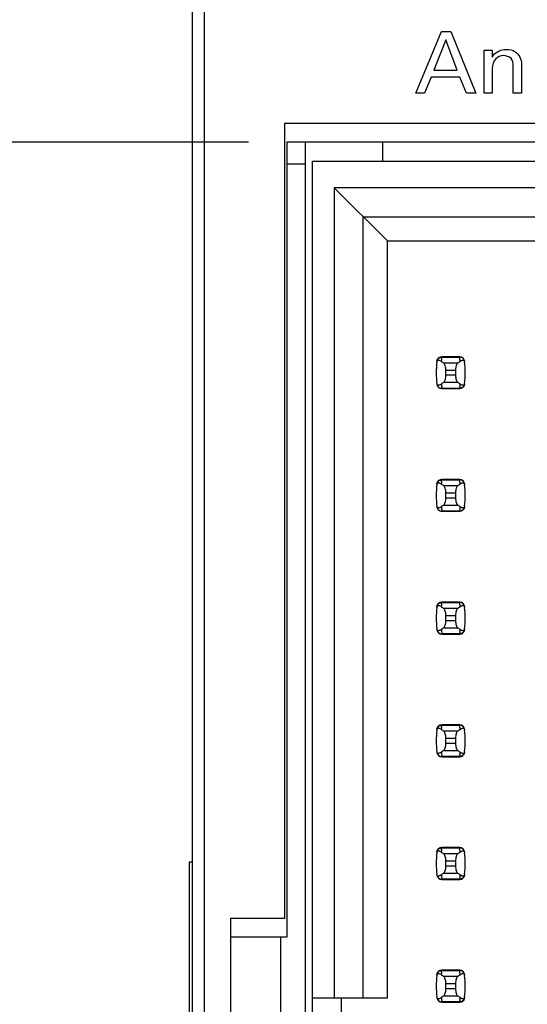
# Model space of a CAD drawing. Header units: inches. Extents: x 0 to 34, y 0 to 22.
# Tile 22 of 43: x 5.6 to 6.4, y 13.9 to 15.5. Entities that reach past the tile are written whole.
import ezdxf

# ---------------------------------------------------------------- set-up
doc = ezdxf.new("R2010")
doc.units = ezdxf.units.IN
doc.header["$LTSCALE"] = 1.87
doc.header["$MEASUREMENT"] = 0
doc.layers.get('0').update_dxf_attribs({"linetype": 'CONTINUOUS'})
doc.layers.add('DIMENSIONS', color=7, linetype='CONTINUOUS')
doc.styles.get("Standard").update_dxf_attribs({"font": 'txt', "width": 0.8})
doc.dimstyles.new('DIMSTYLE_1', dxfattribs={"dimtxt": 0.125, "dimasz": 0.18, "dimexe": 0.125, "dimexo": 0.0625, "dimgap": 0.09, "dimtad": 0, "dimtih": 1, "dimtoh": 1, "dimlfac": 0.5, "dimzin": 4, "dimdsep": 46, "dimtxsty": 'STANDARD', "dimblk": '_FILLED', "dimblk1": '_FILLED', "dimblk2": '_FILLED', "dimcen": 0.09, "dimadec": 0, "dimazin": 0, "dimtp": 0.001, "dimtm": 0.001, "dimtfac": 1, "dimtofl": 0, "dimtmove": 0, "dimatfit": 3, "dimldrblk": '_FILLED', "dimfxl": 1, "dimtolj": 1, "dimtzin": 4, "dimarcsym": 0})

# ---------------------------------------------------------------- blocks, each defined once
blk = doc.blocks.new('*D3')
at = {"layer": 'DIMENSIONS', "color": 2, "linetype": 'CONTINUOUS'}
blk.add_line((5.8116, 16.2838), (5.1576, 16.2838), dxfattribs=at)
at = {"layer": 'DIMENSIONS', "color": 2, "linetype": 'CONTINUOUS', "insert": (5.0951, 16.3463), "char_height": 0.125, "width": 1.225, "attachment_point": 3, "line_spacing_factor": 0.9}
blk.add_mtext('4.64{\\Ftxt.shx;\\W1.000000;\\H0.125000; }[117.9]', dxfattribs=at)
blk = doc.blocks.new('_FILLED')
at = {"color": 0, "linetype": 'BYBLOCK'}
blk.add_solid([(0, 0), (-1, 0.1736), (-1, -0.1736)], dxfattribs=at)
blk = doc.blocks.new('*D4')
at = {"layer": 'DIMENSIONS', "color": 2, "linetype": 'CONTINUOUS'}
blk.add_line((5.8096, 16.6278), (5.1576, 16.6278), dxfattribs=at)
at = {"layer": 'DIMENSIONS', "color": 2, "linetype": 'CONTINUOUS', "insert": (5.0951, 16.6903), "char_height": 0.125, "width": 1.225, "attachment_point": 3, "line_spacing_factor": 0.9}
blk.add_mtext('4.81{\\Ftxt.shx;\\W1.000000;\\H0.125000; }[122.3]', dxfattribs=at)
blk = doc.blocks.new('*D12')
at = {"layer": 'DIMENSIONS', "color": 2, "linetype": 'CONTINUOUS'}
blk.add_line((5.9366, 15.2958), (5.1576, 15.2958), dxfattribs=at)
at = {"layer": 'DIMENSIONS', "color": 2, "linetype": 'CONTINUOUS', "insert": (5.0951, 15.3583), "char_height": 0.125, "width": 1.225, "attachment_point": 3, "line_spacing_factor": 0.9}
blk.add_mtext('4.15{\\Ftxt.shx;\\W1.000000;\\H0.125000; }[105.4]', dxfattribs=at)

msp = doc.modelspace()

# ---------------------------------------------------------------- linework, layer by layer
at = {"color": 7, "linetype": 'CONTINUOUS'}
for p, q in [((5.8451, 6.7558), (5.8451, 16.8838)), ((5.8651, 6.8158), (5.8651, 16.8238)), ((5.9951, 15.3258), (5.9951, 14.0298)), ((6.9491, 15.3258), (5.9951, 15.3258)), ((5.9991, 15.2958), (5.9991, 13.9998)), ((6.9151, 15.2958), (5.9991, 15.2958)), ((6.0291, 15.2958), (6.0291, 8.3418)), ((6.1551, 15.2958), (6.1551, 15.2646)), ((6.0409, 8.3749), (6.0409, 15.2646)), ((6.0409, 15.2646), (6.8913, 15.2646)), ((6.0291, 15.2598), (5.9991, 15.2598)), ((6.0763, 15.2213), (6.0763, 13.9009)), ((6.1629, 15.1347), (6.0763, 15.2213)), ((6.659, 15.2213), (6.0763, 15.2213)), ((6.1236, 13.9009), (6.1236, 15.1741)), ((6.1236, 15.1741), (6.6118, 15.1741)), ((6.1629, 13.9009), (6.1629, 15.1347)), ((6.1629, 15.1347), (6.5724, 15.1347)), ((6.2511, 14.9422), (6.2512, 14.9438)), ((6.2512, 14.9438), (6.2513, 14.9446)), ((6.2513, 14.9446), (6.2514, 14.9453)), ((6.2807, 14.9457), (6.2514, 14.9457)), ((6.2514, 14.9457), (6.2514, 14.9453)), ((6.2514, 14.9453), (6.2807, 14.9453)), ((6.2807, 14.9453), (6.2807, 14.9457)), ((6.2774, 14.9354), (6.2547, 14.9354)), ((6.2883, 14.9389), (6.2886, 14.9379)), ((6.2886, 14.9379), (6.2887, 14.9372)), ((6.2582, 14.9155), (6.2582, 14.924)), ((6.2582, 14.924), (6.274, 14.924)), ((6.274, 14.9155), (6.2582, 14.9155)), ((6.274, 14.924), (6.274, 14.9155)), ((6.2435, 14.9016), (6.2434, 14.9023)), ((6.2439, 14.9006), (6.2435, 14.9016)), ((6.2547, 14.9041), (6.2774, 14.9041)), ((6.2809, 14.8957), (6.2808, 14.895)), ((6.2811, 14.8973), (6.2809, 14.8957)), ((6.2807, 14.8942), (6.2514, 14.8942)), ((6.2514, 14.8942), (6.2514, 14.8938)), ((6.2514, 14.8938), (6.2807, 14.8938)), ((6.2808, 14.895), (6.2807, 14.8942)), ((6.2807, 14.8938), (6.2807, 14.8942)), ((6.2511, 14.7422), (6.2512, 14.7438)), ((6.2512, 14.7438), (6.2513, 14.7446)), ((6.2513, 14.7446), (6.2514, 14.7453)), ((6.2807, 14.7457), (6.2514, 14.7457)), ((6.2514, 14.7457), (6.2514, 14.7453)), ((6.2514, 14.7453), (6.2807, 14.7453)), ((6.2774, 14.7354), (6.2547, 14.7354)), ((6.2807, 14.7453), (6.2807, 14.7457)), ((6.2883, 14.7389), (6.2886, 14.7379)), ((6.2886, 14.7379), (6.2887, 14.7372)), ((6.2582, 14.7155), (6.2582, 14.724)), ((6.2582, 14.724), (6.274, 14.724)), ((6.274, 14.724), (6.274, 14.7155)), ((6.2547, 14.7041), (6.2774, 14.7041)), ((6.274, 14.7155), (6.2582, 14.7155)), ((6.2435, 14.7016), (6.2434, 14.7023)), ((6.2439, 14.7006), (6.2435, 14.7016)), ((6.2807, 14.6942), (6.2514, 14.6942)), ((6.2514, 14.6942), (6.2514, 14.6938)), ((6.2514, 14.6938), (6.2807, 14.6938)), ((6.2808, 14.695), (6.2807, 14.6942)), ((6.2807, 14.6938), (6.2807, 14.6942)), ((6.2809, 14.6957), (6.2808, 14.695)), ((6.2811, 14.6973), (6.2809, 14.6957)), ((6.2511, 14.5422), (6.2512, 14.5438)), ((6.2512, 14.5438), (6.2513, 14.5446)), ((6.2513, 14.5446), (6.2514, 14.5453)), ((6.2807, 14.5457), (6.2514, 14.5457)), ((6.2514, 14.5457), (6.2514, 14.5453)), ((6.2514, 14.5453), (6.2807, 14.5453)), ((6.2807, 14.5453), (6.2807, 14.5457)), ((6.2774, 14.5354), (6.2547, 14.5354)), ((6.2883, 14.5389), (6.2886, 14.5379)), ((6.2886, 14.5379), (6.2887, 14.5372)), ((6.2582, 14.5155), (6.2582, 14.524)), ((6.2582, 14.524), (6.274, 14.524)), ((6.274, 14.5155), (6.2582, 14.5155)), ((6.274, 14.524), (6.274, 14.5155)), ((6.2435, 14.5016), (6.2434, 14.5023)), ((6.2439, 14.5006), (6.2435, 14.5016)), ((6.2807, 14.4942), (6.2514, 14.4942)), ((6.2514, 14.4942), (6.2514, 14.4938)), ((6.2514, 14.4938), (6.2807, 14.4938)), ((6.2547, 14.5041), (6.2774, 14.5041)), ((6.2808, 14.495), (6.2807, 14.4942)), ((6.2807, 14.4938), (6.2807, 14.4942)), ((6.2809, 14.4957), (6.2808, 14.495)), ((6.2811, 14.4973), (6.2809, 14.4957)), ((6.2511, 14.3422), (6.2512, 14.3438)), ((6.2512, 14.3438), (6.2513, 14.3446)), ((6.2513, 14.3446), (6.2514, 14.3453)), ((6.2807, 14.3457), (6.2514, 14.3457)), ((6.2514, 14.3457), (6.2514, 14.3453)), ((6.2514, 14.3453), (6.2807, 14.3453)), ((6.2774, 14.3354), (6.2547, 14.3354)), ((6.2807, 14.3453), (6.2807, 14.3457)), ((6.2883, 14.3389), (6.2886, 14.3379)), ((6.2886, 14.3379), (6.2887, 14.3372)), ((6.2582, 14.3155), (6.2582, 14.324)), ((6.2582, 14.324), (6.274, 14.324)), ((6.274, 14.324), (6.274, 14.3155)), ((6.2435, 14.3016), (6.2434, 14.3023)), ((6.2439, 14.3006), (6.2435, 14.3016)), ((6.2547, 14.3041), (6.2774, 14.3041)), ((6.274, 14.3155), (6.2582, 14.3155)), ((6.2807, 14.2942), (6.2514, 14.2942)), ((6.2514, 14.2942), (6.2514, 14.2938)), ((6.2514, 14.2938), (6.2807, 14.2938)), ((6.2808, 14.295), (6.2807, 14.2942)), ((6.2807, 14.2938), (6.2807, 14.2942)), ((6.2809, 14.2957), (6.2808, 14.295)), ((6.2811, 14.2973), (6.2809, 14.2957)), ((6.2511, 14.1422), (6.2512, 14.1438)), ((6.2512, 14.1438), (6.2513, 14.1446)), ((6.2513, 14.1446), (6.2514, 14.1453)), ((6.2807, 14.1457), (6.2514, 14.1457)), ((6.2514, 14.1457), (6.2514, 14.1453)), ((6.2514, 14.1453), (6.2807, 14.1453)), ((6.2807, 14.1453), (6.2807, 14.1457)), ((6.2774, 14.1354), (6.2547, 14.1354)), ((6.2883, 14.1389), (6.2886, 14.1379)), ((6.2886, 14.1379), (6.2887, 14.1372)), ((5.8401, 14.1224), (5.8401, 12.1579)), ((5.8401, 14.1224), (5.8451, 14.1224)), ((6.2582, 14.1155), (6.2582, 14.124)), ((6.2582, 14.124), (6.274, 14.124)), ((6.274, 14.1155), (6.2582, 14.1155)), ((6.274, 14.124), (6.274, 14.1155)), ((6.2435, 14.1016), (6.2434, 14.1023)), ((6.2439, 14.1006), (6.2435, 14.1016)), ((6.2807, 14.0942), (6.2514, 14.0942)), ((6.2514, 14.0942), (6.2514, 14.0938)), ((6.2514, 14.0938), (6.2807, 14.0938)), ((6.2547, 14.1041), (6.2774, 14.1041)), ((6.2808, 14.095), (6.2807, 14.0942)), ((6.2807, 14.0938), (6.2807, 14.0942)), ((6.2809, 14.0957), (6.2808, 14.095)), ((6.2811, 14.0973), (6.2809, 14.0957)), ((5.9071, 14.0298), (5.9071, 13.4098)), ((5.9951, 14.0298), (5.9071, 14.0298)), ((5.9991, 13.9998), (5.9071, 13.9998)), ((5.9891, 13.4398), (5.9891, 13.9998)), ((6.2511, 13.9422), (6.2512, 13.9438)), ((6.2512, 13.9438), (6.2513, 13.9446)), ((6.2513, 13.9446), (6.2514, 13.9453)), ((6.2807, 13.9457), (6.2514, 13.9457)), ((6.2514, 13.9457), (6.2514, 13.9453)), ((6.2514, 13.9453), (6.2807, 13.9453)), ((6.2774, 13.9354), (6.2547, 13.9354)), ((6.2807, 13.9453), (6.2807, 13.9457)), ((6.2883, 13.9389), (6.2886, 13.9379)), ((6.2886, 13.9379), (6.2887, 13.9372)), ((6.2582, 13.9155), (6.2582, 13.924)), ((6.2582, 13.924), (6.274, 13.924)), ((6.274, 13.924), (6.274, 13.9155)), ((6.0409, 13.9009), (6.1629, 13.9009)), ((6.0881, 13.8536), (6.0881, 13.9009)), ((6.2435, 13.9016), (6.2434, 13.9023)), ((6.2439, 13.9006), (6.2435, 13.9016)), ((6.2547, 13.9041), (6.2774, 13.9041)), ((6.274, 13.9155), (6.2582, 13.9155)), ((6.2807, 13.8942), (6.2514, 13.8942)), ((6.2514, 13.8942), (6.2514, 13.8938)), ((6.2514, 13.8938), (6.2807, 13.8938)), ((6.2808, 13.895), (6.2807, 13.8942)), ((6.2807, 13.8938), (6.2807, 13.8942)), ((6.2809, 13.8957), (6.2808, 13.895)), ((6.2811, 13.8973), (6.2809, 13.8957))]:
    msp.add_line(p, q, dxfattribs=at)
at = {"color": 40, "linetype": 'CONTINUOUS'}
for p, q in [((6.209, 15.3756), (6.2512, 15.476)), ((6.2512, 15.476), (6.2661, 15.476)), ((6.2661, 15.476), (6.3067, 15.3756)), ((6.258, 15.4622), (6.2386, 15.413)), ((6.2765, 15.413), (6.258, 15.4622)), ((6.3206, 15.4374), (6.3205, 15.4454)), ((6.3205, 15.4454), (6.3336, 15.4454)), ((6.3336, 15.4454), (6.3337, 15.4342)), ((6.3206, 15.3756), (6.3206, 15.4374)), ((6.2386, 15.413), (6.2765, 15.413)), ((6.3337, 15.4158), (6.3337, 15.3756)), ((6.368, 15.3756), (6.368, 15.42)), ((6.3814, 15.423), (6.3814, 15.3756)), ((6.2341, 15.4018), (6.2233, 15.3756)), ((6.2807, 15.4018), (6.2341, 15.4018)), ((6.2915, 15.3756), (6.2807, 15.4018)), ((6.2233, 15.3756), (6.209, 15.3756)), ((6.3067, 15.3756), (6.2915, 15.3756)), ((6.3337, 15.3756), (6.3206, 15.3756)), ((6.3814, 15.3756), (6.368, 15.3756))]:
    msp.add_line(p, q, dxfattribs=at)
at = {"color": 7, "linetype": 'CONTINUOUS'}
for centre, radius, start, end in [((6.2514, 14.9379), 0.00787, 90, 173.0471), ((6.2807, 14.9379), 0.00787, 6.9529, 90), ((6.1322, 14.9274), 0.1496, 4.2056, 6.9009), ((6.3999, 14.9198), 0.1575, 173.6288, 186.3712), ((6.2417, 14.9265), 0.015, 52.6255, 54.6964), ((6.3999, 14.9274), 0.1496, 174.2954, 175.7945), ((6.1322, 14.9198), 0.1575, 353.6288, 6.3712), ((6.2514, 14.9017), 0.00787, 186.9529, 270), ((6.4, 14.9122), 0.1496, 184.2056, 186.9009), ((6.2807, 14.9017), 0.00787, 270, 353.0471), ((6.1322, 14.9122), 0.1496, 354.2954, 355.7945), ((6.2905, 14.9131), 0.015, 232.6259, 234.6885), ((6.3999, 14.7198), 0.1575, 173.6288, 186.3712), ((6.2514, 14.7379), 0.00787, 90, 173.0471), ((6.2417, 14.7265), 0.015, 52.6255, 54.6964), ((6.3999, 14.7274), 0.1496, 174.2954, 175.7945), ((6.2807, 14.7379), 0.00787, 6.9529, 90), ((6.1322, 14.7274), 0.1496, 4.2056, 6.9009), ((6.1322, 14.7198), 0.1575, 353.6288, 6.3712), ((6.2514, 14.7017), 0.00787, 186.9529, 270), ((6.4, 14.7122), 0.1496, 184.2056, 186.9009), ((6.2807, 14.7017), 0.00787, 270, 353.0471), ((6.1322, 14.7122), 0.1496, 354.2954, 355.7945), ((6.2905, 14.7131), 0.015, 232.6259, 234.6885), ((6.2514, 14.5379), 0.00787, 90, 173.0471), ((6.3999, 14.5274), 0.1496, 174.2954, 175.7945), ((6.2807, 14.5379), 0.00787, 6.9529, 90), ((6.1322, 14.5274), 0.1496, 4.2056, 6.9009), ((6.3999, 14.5198), 0.1575, 173.6288, 186.3712), ((6.2417, 14.5265), 0.015, 52.6255, 54.6964), ((6.1322, 14.5198), 0.1575, 353.6288, 6.3712), ((6.2514, 14.5017), 0.00787, 186.9529, 270), ((6.4, 14.5122), 0.1496, 184.2056, 186.9009), ((6.2807, 14.5017), 0.00787, 270, 353.0471), ((6.1322, 14.5122), 0.1496, 354.2954, 355.7945), ((6.2905, 14.5131), 0.015, 232.6259, 234.6885), ((6.3999, 14.3198), 0.1575, 173.6288, 186.3712), ((6.2514, 14.3379), 0.00787, 90, 173.0471), ((6.2417, 14.3265), 0.015, 52.6255, 54.6964), ((6.3999, 14.3274), 0.1496, 174.2954, 175.7945), ((6.2807, 14.3379), 0.00787, 6.9529, 90), ((6.1322, 14.3274), 0.1496, 4.2056, 6.9009), ((6.1322, 14.3198), 0.1575, 353.6288, 6.3712), ((6.4, 14.3122), 0.1496, 184.2056, 186.9009), ((6.1322, 14.3122), 0.1496, 354.2954, 355.7945), ((6.2905, 14.3131), 0.015, 232.6259, 234.6885), ((6.2514, 14.3017), 0.00787, 186.9529, 270), ((6.2807, 14.3017), 0.00787, 270, 353.0471), ((6.2514, 14.1379), 0.00787, 90, 173.0471), ((6.3999, 14.1274), 0.1496, 174.2954, 175.7945), ((6.2807, 14.1379), 0.00787, 6.9529, 90), ((6.1322, 14.1274), 0.1496, 4.2056, 6.9009), ((6.3999, 14.1198), 0.1575, 173.6288, 186.3712), ((6.2417, 14.1265), 0.015, 52.6255, 54.6964), ((6.1322, 14.1198), 0.1575, 353.6288, 6.3712), ((6.2514, 14.1017), 0.00787, 186.9529, 270), ((6.4, 14.1122), 0.1496, 184.2056, 186.9009), ((6.2807, 14.1017), 0.00787, 270, 353.0471), ((6.1322, 14.1122), 0.1496, 354.2954, 355.7945), ((6.2905, 14.1131), 0.015, 232.6259, 234.6885), ((6.3999, 13.9198), 0.1575, 173.6288, 186.3712), ((6.2514, 13.9379), 0.00787, 90, 173.0471), ((6.2417, 13.9265), 0.015, 52.6255, 54.6964), ((6.3999, 13.9274), 0.1496, 174.2954, 175.7945), ((6.2807, 13.9379), 0.00787, 6.9529, 90), ((6.1322, 13.9274), 0.1496, 4.2056, 6.9009), ((6.1322, 13.9198), 0.1575, 353.6288, 6.3712), ((6.2514, 13.9017), 0.00787, 186.9529, 270), ((6.4, 13.9122), 0.1496, 184.2056, 186.9009), ((6.2807, 13.9017), 0.00787, 270, 353.0471), ((6.1322, 13.9122), 0.1496, 354.2954, 355.7945), ((6.2905, 13.9131), 0.015, 232.6259, 234.6885)]:
    msp.add_arc(centre, radius, start, end, dxfattribs=at)
for centre, start_param, end_param in [((6.6222, 14.9733), -2.804032, -2.774684), ((5.9099, 14.9733), -0.366909, -0.33756), ((6.6222, 14.8663), 2.774684, 2.804032), ((5.9099, 14.8663), 0.33756, 0.366909), ((6.6222, 14.7733), -2.804032, -2.774684), ((5.9099, 14.7733), -0.366909, -0.33756), ((6.6222, 14.6663), 2.774684, 2.804032), ((5.9099, 14.6663), 0.33756, 0.366909), ((6.6222, 14.5733), -2.804032, -2.774684), ((5.9099, 14.5733), -0.366909, -0.33756), ((6.6222, 14.4663), 2.774684, 2.804032), ((5.9099, 14.4663), 0.33756, 0.366909), ((6.6222, 14.3733), -2.804032, -2.774684), ((5.9099, 14.3733), -0.366909, -0.33756), ((6.6222, 14.2663), 2.774684, 2.804032), ((5.9099, 14.2663), 0.33756, 0.366909), ((6.6222, 14.1733), -2.804032, -2.774684), ((5.9099, 14.1733), -0.366909, -0.33756), ((6.6222, 14.0663), 2.774684, 2.804032), ((5.9099, 14.0663), 0.33756, 0.366909), ((6.6222, 13.9733), -2.804032, -2.774684), ((5.9099, 13.9733), -0.366909, -0.33756), ((6.6222, 13.8663), 2.774684, 2.804032), ((5.9099, 13.8663), 0.33756, 0.366909)]:
    msp.add_ellipse(centre, major_axis=(0.3937, 0), ratio=0.267949, start_param=start_param, end_param=end_param, dxfattribs=at)
at = {"color": 40, "linetype": 'CONTINUOUS'}
for points, knots in [([(6.3337, 15.4342), (6.3343, 15.4353), (6.3386, 15.4429), (6.3486, 15.4468), (6.3561, 15.4468)], [0, 0, 0, 0, 0.14232, 1, 1, 1, 1]), ([(6.3561, 15.4468), (6.3613, 15.4468), (6.3747, 15.4445), (6.3814, 15.4305), (6.3814, 15.423)], [0, 0, 0, 0, 0.4084, 1, 1, 1, 1]), ([(6.3519, 15.4367), (6.3474, 15.4367), (6.3366, 15.4325), (6.3337, 15.4214), (6.3337, 15.4158)], [0, 0, 0, 0, 0.450797, 1, 1, 1, 1])]:
    msp.add_open_spline(points, degree=3, knots=knots, dxfattribs=at)
for points in [[(6.3643, 15.4319), (6.3611, 15.435), (6.3563, 15.4367), (6.3519, 15.4367)], [(6.368, 15.42), (6.368, 15.4242), (6.3672, 15.429), (6.3643, 15.4319)]]:
    msp.add_open_spline(points, degree=3, dxfattribs=at)
at = {"color": 7, "linetype": 'CONTINUOUS'}
for points, knots in [([(6.2436, 14.9387), (6.2437, 14.9399), (6.2447, 14.9422), (6.2466, 14.9439), (6.2477, 14.9445)], [0, 0, 0, 0, 0.485962, 1, 1, 1, 1]), ([(6.2477, 14.9445), (6.248, 14.9446), (6.2492, 14.9451), (6.2505, 14.9454), (6.2514, 14.9453)], [0, 0, 0, 0, 0.258954, 1, 1, 1, 1]), ([(6.2845, 14.9444), (6.2842, 14.9446), (6.283, 14.9451), (6.2817, 14.9454), (6.2807, 14.9453)], [0, 0, 0, 0, 0.258938, 1, 1, 1, 1]), ([(6.2886, 14.9387), (6.2884, 14.9399), (6.2875, 14.9422), (6.2856, 14.9439), (6.2845, 14.9444)], [0, 0, 0, 0, 0.485899, 1, 1, 1, 1]), ([(6.2434, 14.9372), (6.2435, 14.9383), (6.2443, 14.9401), (6.2467, 14.9404), (6.2485, 14.9398), (6.2497, 14.9391), (6.2503, 14.9387)], [0, 0, 0, 0, 0.344091, 0.54278, 0.755602, 1, 1, 1, 1]), ([(6.2582, 14.924), (6.2582, 14.9265), (6.2578, 14.9299), (6.2563, 14.9337), (6.2553, 14.935), (6.2547, 14.9354)], [0, 0, 0, 0, 0.604658, 0.834309, 1, 1, 1, 1]), ([(6.2774, 14.9354), (6.2769, 14.935), (6.2759, 14.9337), (6.2744, 14.9299), (6.274, 14.9265), (6.274, 14.924)], [0, 0, 0, 0, 0.165672, 0.395352, 1, 1, 1, 1]), ([(6.2814, 14.9383), (6.282, 14.9388), (6.2831, 14.9395), (6.2849, 14.9403), (6.2869, 14.9404), (6.288, 14.9395), (6.2883, 14.9389)], [0, 0, 0, 0, 0.277188, 0.519496, 0.737282, 1, 1, 1, 1]), ([(6.2547, 14.9041), (6.2553, 14.9045), (6.2563, 14.9058), (6.2578, 14.9096), (6.2582, 14.913), (6.2582, 14.9155)], [0, 0, 0, 0, 0.165672, 0.395352, 1, 1, 1, 1]), ([(6.274, 14.9155), (6.274, 14.913), (6.2744, 14.9096), (6.2759, 14.9058), (6.2769, 14.9045), (6.2774, 14.9041)], [0, 0, 0, 0, 0.604658, 0.834309, 1, 1, 1, 1]), ([(6.2436, 14.9008), (6.2437, 14.8997), (6.2447, 14.8973), (6.2466, 14.8956), (6.2477, 14.8951)], [0, 0, 0, 0, 0.485962, 1, 1, 1, 1]), ([(6.2507, 14.9012), (6.2502, 14.9008), (6.249, 14.9), (6.2473, 14.8993), (6.2453, 14.8991), (6.2442, 14.9), (6.2439, 14.9006)], [0, 0, 0, 0, 0.277188, 0.519495, 0.73728, 1, 1, 1, 1]), ([(6.2477, 14.8951), (6.248, 14.8949), (6.2492, 14.8944), (6.2505, 14.8942), (6.2514, 14.8942)], [0, 0, 0, 0, 0.258954, 1, 1, 1, 1]), ([(6.2845, 14.8951), (6.2842, 14.8949), (6.283, 14.8944), (6.2817, 14.8942), (6.2807, 14.8942)], [0, 0, 0, 0, 0.258938, 1, 1, 1, 1]), ([(6.2887, 14.9023), (6.2886, 14.9013), (6.2879, 14.8994), (6.2855, 14.8991), (6.2836, 14.8997), (6.2825, 14.9004), (6.2819, 14.9009)], [0, 0, 0, 0, 0.34411, 0.542772, 0.755567, 1, 1, 1, 1]), ([(6.2886, 14.9008), (6.2884, 14.8997), (6.2875, 14.8973), (6.2856, 14.8956), (6.2845, 14.8951)], [0, 0, 0, 0, 0.485899, 1, 1, 1, 1]), ([(6.2434, 14.7372), (6.2435, 14.7383), (6.2443, 14.7401), (6.2467, 14.7404), (6.2485, 14.7398), (6.2497, 14.7391), (6.2503, 14.7387)], [0, 0, 0, 0, 0.344091, 0.54278, 0.755602, 1, 1, 1, 1]), ([(6.2436, 14.7387), (6.2437, 14.7399), (6.2447, 14.7422), (6.2466, 14.7439), (6.2477, 14.7445)], [0, 0, 0, 0, 0.485962, 1, 1, 1, 1]), ([(6.2477, 14.7445), (6.248, 14.7446), (6.2492, 14.7451), (6.2505, 14.7454), (6.2514, 14.7453)], [0, 0, 0, 0, 0.258954, 1, 1, 1, 1]), ([(6.2582, 14.724), (6.2582, 14.7265), (6.2578, 14.7299), (6.2563, 14.7337), (6.2553, 14.735), (6.2547, 14.7354)], [0, 0, 0, 0, 0.604658, 0.834309, 1, 1, 1, 1]), ([(6.2774, 14.7354), (6.2769, 14.735), (6.2759, 14.7337), (6.2744, 14.7299), (6.274, 14.7265), (6.274, 14.724)], [0, 0, 0, 0, 0.165672, 0.395352, 1, 1, 1, 1]), ([(6.2845, 14.7444), (6.2842, 14.7446), (6.283, 14.7451), (6.2817, 14.7454), (6.2807, 14.7453)], [0, 0, 0, 0, 0.258938, 1, 1, 1, 1]), ([(6.2814, 14.7383), (6.282, 14.7388), (6.2831, 14.7395), (6.2849, 14.7403), (6.2869, 14.7404), (6.288, 14.7395), (6.2883, 14.7389)], [0, 0, 0, 0, 0.277188, 0.519496, 0.737282, 1, 1, 1, 1]), ([(6.2886, 14.7387), (6.2884, 14.7399), (6.2875, 14.7422), (6.2856, 14.7439), (6.2845, 14.7444)], [0, 0, 0, 0, 0.485899, 1, 1, 1, 1]), ([(6.2547, 14.7041), (6.2553, 14.7045), (6.2563, 14.7058), (6.2578, 14.7096), (6.2582, 14.713), (6.2582, 14.7155)], [0, 0, 0, 0, 0.165672, 0.395352, 1, 1, 1, 1]), ([(6.274, 14.7155), (6.274, 14.713), (6.2744, 14.7096), (6.2759, 14.7058), (6.2769, 14.7045), (6.2774, 14.7041)], [0, 0, 0, 0, 0.604658, 0.834309, 1, 1, 1, 1]), ([(6.2436, 14.7008), (6.2437, 14.6997), (6.2447, 14.6973), (6.2466, 14.6956), (6.2477, 14.6951)], [0, 0, 0, 0, 0.485962, 1, 1, 1, 1]), ([(6.2507, 14.7012), (6.2502, 14.7008), (6.249, 14.7), (6.2473, 14.6993), (6.2453, 14.6991), (6.2442, 14.7), (6.2439, 14.7006)], [0, 0, 0, 0, 0.277188, 0.519495, 0.73728, 1, 1, 1, 1]), ([(6.2477, 14.6951), (6.248, 14.6949), (6.2492, 14.6944), (6.2505, 14.6942), (6.2514, 14.6942)], [0, 0, 0, 0, 0.258954, 1, 1, 1, 1]), ([(6.2845, 14.6951), (6.2842, 14.6949), (6.283, 14.6944), (6.2817, 14.6942), (6.2807, 14.6942)], [0, 0, 0, 0, 0.258938, 1, 1, 1, 1]), ([(6.2887, 14.7023), (6.2886, 14.7013), (6.2879, 14.6994), (6.2855, 14.6991), (6.2836, 14.6997), (6.2825, 14.7004), (6.2819, 14.7009)], [0, 0, 0, 0, 0.34411, 0.542772, 0.755567, 1, 1, 1, 1]), ([(6.2886, 14.7008), (6.2884, 14.6997), (6.2875, 14.6973), (6.2856, 14.6956), (6.2845, 14.6951)], [0, 0, 0, 0, 0.485899, 1, 1, 1, 1]), ([(6.2436, 14.5387), (6.2437, 14.5399), (6.2447, 14.5422), (6.2466, 14.5439), (6.2477, 14.5445)], [0, 0, 0, 0, 0.485962, 1, 1, 1, 1]), ([(6.2477, 14.5445), (6.248, 14.5446), (6.2492, 14.5451), (6.2505, 14.5454), (6.2514, 14.5453)], [0, 0, 0, 0, 0.258954, 1, 1, 1, 1]), ([(6.2845, 14.5444), (6.2842, 14.5446), (6.283, 14.5451), (6.2817, 14.5454), (6.2807, 14.5453)], [0, 0, 0, 0, 0.258938, 1, 1, 1, 1]), ([(6.2886, 14.5387), (6.2884, 14.5399), (6.2875, 14.5422), (6.2856, 14.5439), (6.2845, 14.5444)], [0, 0, 0, 0, 0.485899, 1, 1, 1, 1]), ([(6.2434, 14.5372), (6.2435, 14.5383), (6.2443, 14.5401), (6.2467, 14.5404), (6.2485, 14.5398), (6.2497, 14.5391), (6.2503, 14.5387)], [0, 0, 0, 0, 0.344091, 0.54278, 0.755602, 1, 1, 1, 1]), ([(6.2582, 14.524), (6.2582, 14.5265), (6.2578, 14.5299), (6.2563, 14.5337), (6.2553, 14.535), (6.2547, 14.5354)], [0, 0, 0, 0, 0.604658, 0.834309, 1, 1, 1, 1]), ([(6.2774, 14.5354), (6.2769, 14.535), (6.2759, 14.5337), (6.2744, 14.5299), (6.274, 14.5265), (6.274, 14.524)], [0, 0, 0, 0, 0.165672, 0.395352, 1, 1, 1, 1]), ([(6.2814, 14.5383), (6.282, 14.5388), (6.2831, 14.5395), (6.2849, 14.5403), (6.2869, 14.5404), (6.288, 14.5395), (6.2883, 14.5389)], [0, 0, 0, 0, 0.277188, 0.519496, 0.737282, 1, 1, 1, 1]), ([(6.2547, 14.5041), (6.2553, 14.5045), (6.2563, 14.5058), (6.2578, 14.5096), (6.2582, 14.513), (6.2582, 14.5155)], [0, 0, 0, 0, 0.165672, 0.395352, 1, 1, 1, 1]), ([(6.274, 14.5155), (6.274, 14.513), (6.2744, 14.5096), (6.2759, 14.5058), (6.2769, 14.5045), (6.2774, 14.5041)], [0, 0, 0, 0, 0.604658, 0.834309, 1, 1, 1, 1]), ([(6.2436, 14.5008), (6.2437, 14.4997), (6.2447, 14.4973), (6.2466, 14.4956), (6.2477, 14.4951)], [0, 0, 0, 0, 0.485962, 1, 1, 1, 1]), ([(6.2507, 14.5012), (6.2502, 14.5008), (6.249, 14.5), (6.2473, 14.4993), (6.2453, 14.4991), (6.2442, 14.5), (6.2439, 14.5006)], [0, 0, 0, 0, 0.277188, 0.519495, 0.73728, 1, 1, 1, 1]), ([(6.2477, 14.4951), (6.248, 14.4949), (6.2492, 14.4944), (6.2505, 14.4942), (6.2514, 14.4942)], [0, 0, 0, 0, 0.258954, 1, 1, 1, 1]), ([(6.2845, 14.4951), (6.2842, 14.4949), (6.283, 14.4944), (6.2817, 14.4942), (6.2807, 14.4942)], [0, 0, 0, 0, 0.258938, 1, 1, 1, 1]), ([(6.2887, 14.5023), (6.2886, 14.5013), (6.2879, 14.4994), (6.2855, 14.4991), (6.2836, 14.4997), (6.2825, 14.5004), (6.2819, 14.5009)], [0, 0, 0, 0, 0.34411, 0.542772, 0.755567, 1, 1, 1, 1]), ([(6.2886, 14.5008), (6.2884, 14.4997), (6.2875, 14.4973), (6.2856, 14.4956), (6.2845, 14.4951)], [0, 0, 0, 0, 0.485899, 1, 1, 1, 1]), ([(6.2434, 14.3372), (6.2435, 14.3383), (6.2443, 14.3401), (6.2467, 14.3404), (6.2485, 14.3398), (6.2497, 14.3391), (6.2503, 14.3387)], [0, 0, 0, 0, 0.344091, 0.54278, 0.755602, 1, 1, 1, 1]), ([(6.2436, 14.3387), (6.2437, 14.3399), (6.2447, 14.3422), (6.2466, 14.3439), (6.2477, 14.3445)], [0, 0, 0, 0, 0.485962, 1, 1, 1, 1]), ([(6.2477, 14.3445), (6.248, 14.3446), (6.2492, 14.3451), (6.2505, 14.3454), (6.2514, 14.3453)], [0, 0, 0, 0, 0.258954, 1, 1, 1, 1]), ([(6.2582, 14.324), (6.2582, 14.3265), (6.2578, 14.3299), (6.2563, 14.3337), (6.2553, 14.335), (6.2547, 14.3354)], [0, 0, 0, 0, 0.604658, 0.834309, 1, 1, 1, 1]), ([(6.2774, 14.3354), (6.2769, 14.335), (6.2759, 14.3337), (6.2744, 14.3299), (6.274, 14.3265), (6.274, 14.324)], [0, 0, 0, 0, 0.165672, 0.395352, 1, 1, 1, 1]), ([(6.2845, 14.3444), (6.2842, 14.3446), (6.283, 14.3451), (6.2817, 14.3454), (6.2807, 14.3453)], [0, 0, 0, 0, 0.258938, 1, 1, 1, 1]), ([(6.2814, 14.3383), (6.282, 14.3388), (6.2831, 14.3395), (6.2849, 14.3403), (6.2869, 14.3404), (6.288, 14.3395), (6.2883, 14.3389)], [0, 0, 0, 0, 0.277188, 0.519496, 0.737282, 1, 1, 1, 1]), ([(6.2886, 14.3387), (6.2884, 14.3399), (6.2875, 14.3422), (6.2856, 14.3439), (6.2845, 14.3444)], [0, 0, 0, 0, 0.485899, 1, 1, 1, 1]), ([(6.2507, 14.3012), (6.2502, 14.3008), (6.249, 14.3), (6.2473, 14.2993), (6.2453, 14.2991), (6.2442, 14.3), (6.2439, 14.3006)], [0, 0, 0, 0, 0.277188, 0.519495, 0.73728, 1, 1, 1, 1]), ([(6.2547, 14.3041), (6.2553, 14.3045), (6.2563, 14.3058), (6.2578, 14.3096), (6.2582, 14.313), (6.2582, 14.3155)], [0, 0, 0, 0, 0.165672, 0.395352, 1, 1, 1, 1]), ([(6.274, 14.3155), (6.274, 14.313), (6.2744, 14.3096), (6.2759, 14.3058), (6.2769, 14.3045), (6.2774, 14.3041)], [0, 0, 0, 0, 0.604658, 0.834309, 1, 1, 1, 1]), ([(6.2887, 14.3023), (6.2886, 14.3013), (6.2879, 14.2994), (6.2855, 14.2991), (6.2836, 14.2997), (6.2825, 14.3004), (6.2819, 14.3009)], [0, 0, 0, 0, 0.34411, 0.542772, 0.755567, 1, 1, 1, 1]), ([(6.2436, 14.3008), (6.2437, 14.2997), (6.2447, 14.2973), (6.2466, 14.2956), (6.2477, 14.2951)], [0, 0, 0, 0, 0.485962, 1, 1, 1, 1]), ([(6.2477, 14.2951), (6.248, 14.2949), (6.2492, 14.2944), (6.2505, 14.2942), (6.2514, 14.2942)], [0, 0, 0, 0, 0.258954, 1, 1, 1, 1]), ([(6.2845, 14.2951), (6.2842, 14.2949), (6.283, 14.2944), (6.2817, 14.2942), (6.2807, 14.2942)], [0, 0, 0, 0, 0.258938, 1, 1, 1, 1]), ([(6.2886, 14.3008), (6.2884, 14.2997), (6.2875, 14.2973), (6.2856, 14.2956), (6.2845, 14.2951)], [0, 0, 0, 0, 0.485899, 1, 1, 1, 1]), ([(6.2436, 14.1387), (6.2437, 14.1399), (6.2447, 14.1422), (6.2466, 14.1439), (6.2477, 14.1445)], [0, 0, 0, 0, 0.485962, 1, 1, 1, 1]), ([(6.2477, 14.1445), (6.248, 14.1446), (6.2492, 14.1451), (6.2505, 14.1454), (6.2514, 14.1453)], [0, 0, 0, 0, 0.258954, 1, 1, 1, 1]), ([(6.2845, 14.1444), (6.2842, 14.1446), (6.283, 14.1451), (6.2817, 14.1454), (6.2807, 14.1453)], [0, 0, 0, 0, 0.258938, 1, 1, 1, 1]), ([(6.2886, 14.1387), (6.2884, 14.1399), (6.2875, 14.1422), (6.2856, 14.1439), (6.2845, 14.1444)], [0, 0, 0, 0, 0.485899, 1, 1, 1, 1]), ([(6.2434, 14.1372), (6.2435, 14.1383), (6.2443, 14.1401), (6.2467, 14.1404), (6.2485, 14.1398), (6.2497, 14.1391), (6.2503, 14.1387)], [0, 0, 0, 0, 0.344091, 0.54278, 0.755602, 1, 1, 1, 1]), ([(6.2582, 14.124), (6.2582, 14.1265), (6.2578, 14.1299), (6.2563, 14.1337), (6.2553, 14.135), (6.2547, 14.1354)], [0, 0, 0, 0, 0.604658, 0.834309, 1, 1, 1, 1]), ([(6.2774, 14.1354), (6.2769, 14.135), (6.2759, 14.1337), (6.2744, 14.1299), (6.274, 14.1265), (6.274, 14.124)], [0, 0, 0, 0, 0.165672, 0.395352, 1, 1, 1, 1]), ([(6.2814, 14.1383), (6.282, 14.1388), (6.2831, 14.1395), (6.2849, 14.1403), (6.2869, 14.1404), (6.288, 14.1395), (6.2883, 14.1389)], [0, 0, 0, 0, 0.277188, 0.519496, 0.737282, 1, 1, 1, 1]), ([(6.2547, 14.1041), (6.2553, 14.1045), (6.2563, 14.1058), (6.2578, 14.1096), (6.2582, 14.113), (6.2582, 14.1155)], [0, 0, 0, 0, 0.165672, 0.395352, 1, 1, 1, 1]), ([(6.274, 14.1155), (6.274, 14.113), (6.2744, 14.1096), (6.2759, 14.1058), (6.2769, 14.1045), (6.2774, 14.1041)], [0, 0, 0, 0, 0.604658, 0.834309, 1, 1, 1, 1]), ([(6.2436, 14.1008), (6.2437, 14.0997), (6.2447, 14.0973), (6.2466, 14.0956), (6.2477, 14.0951)], [0, 0, 0, 0, 0.485962, 1, 1, 1, 1]), ([(6.2507, 14.1012), (6.2502, 14.1008), (6.249, 14.1), (6.2473, 14.0993), (6.2453, 14.0991), (6.2442, 14.1), (6.2439, 14.1006)], [0, 0, 0, 0, 0.277188, 0.519495, 0.73728, 1, 1, 1, 1]), ([(6.2477, 14.0951), (6.248, 14.0949), (6.2492, 14.0944), (6.2505, 14.0942), (6.2514, 14.0942)], [0, 0, 0, 0, 0.258954, 1, 1, 1, 1]), ([(6.2845, 14.0951), (6.2842, 14.0949), (6.283, 14.0944), (6.2817, 14.0942), (6.2807, 14.0942)], [0, 0, 0, 0, 0.258938, 1, 1, 1, 1]), ([(6.2887, 14.1023), (6.2886, 14.1013), (6.2879, 14.0994), (6.2855, 14.0991), (6.2836, 14.0997), (6.2825, 14.1004), (6.2819, 14.1009)], [0, 0, 0, 0, 0.34411, 0.542772, 0.755567, 1, 1, 1, 1]), ([(6.2886, 14.1008), (6.2884, 14.0997), (6.2875, 14.0973), (6.2856, 14.0956), (6.2845, 14.0951)], [0, 0, 0, 0, 0.485899, 1, 1, 1, 1]), ([(6.2434, 13.9372), (6.2435, 13.9383), (6.2443, 13.9401), (6.2467, 13.9404), (6.2485, 13.9398), (6.2497, 13.9391), (6.2503, 13.9387)], [0, 0, 0, 0, 0.344091, 0.54278, 0.755602, 1, 1, 1, 1]), ([(6.2436, 13.9387), (6.2437, 13.9399), (6.2447, 13.9422), (6.2466, 13.9439), (6.2477, 13.9445)], [0, 0, 0, 0, 0.485962, 1, 1, 1, 1]), ([(6.2477, 13.9445), (6.248, 13.9446), (6.2492, 13.9451), (6.2505, 13.9454), (6.2514, 13.9453)], [0, 0, 0, 0, 0.258954, 1, 1, 1, 1]), ([(6.2582, 13.924), (6.2582, 13.9265), (6.2578, 13.9299), (6.2563, 13.9337), (6.2553, 13.935), (6.2547, 13.9354)], [0, 0, 0, 0, 0.604658, 0.834309, 1, 1, 1, 1]), ([(6.2774, 13.9354), (6.2769, 13.935), (6.2759, 13.9337), (6.2744, 13.9299), (6.274, 13.9265), (6.274, 13.924)], [0, 0, 0, 0, 0.165672, 0.395352, 1, 1, 1, 1]), ([(6.2845, 13.9444), (6.2842, 13.9446), (6.283, 13.9451), (6.2817, 13.9454), (6.2807, 13.9453)], [0, 0, 0, 0, 0.258938, 1, 1, 1, 1]), ([(6.2814, 13.9383), (6.282, 13.9388), (6.2831, 13.9395), (6.2849, 13.9403), (6.2869, 13.9404), (6.288, 13.9395), (6.2883, 13.9389)], [0, 0, 0, 0, 0.277188, 0.519496, 0.737282, 1, 1, 1, 1]), ([(6.2886, 13.9387), (6.2884, 13.9399), (6.2875, 13.9422), (6.2856, 13.9439), (6.2845, 13.9444)], [0, 0, 0, 0, 0.485899, 1, 1, 1, 1]), ([(6.2436, 13.9008), (6.2437, 13.8997), (6.2447, 13.8973), (6.2466, 13.8956), (6.2477, 13.8951)], [0, 0, 0, 0, 0.485962, 1, 1, 1, 1]), ([(6.2507, 13.9012), (6.2502, 13.9008), (6.249, 13.9), (6.2473, 13.8993), (6.2453, 13.8991), (6.2442, 13.9), (6.2439, 13.9006)], [0, 0, 0, 0, 0.277188, 0.519495, 0.73728, 1, 1, 1, 1]), ([(6.2547, 13.9041), (6.2553, 13.9045), (6.2563, 13.9058), (6.2578, 13.9096), (6.2582, 13.913), (6.2582, 13.9155)], [0, 0, 0, 0, 0.165672, 0.395352, 1, 1, 1, 1]), ([(6.274, 13.9155), (6.274, 13.913), (6.2744, 13.9096), (6.2759, 13.9058), (6.2769, 13.9045), (6.2774, 13.9041)], [0, 0, 0, 0, 0.604658, 0.834309, 1, 1, 1, 1]), ([(6.2887, 13.9023), (6.2886, 13.9013), (6.2879, 13.8994), (6.2855, 13.8991), (6.2836, 13.8997), (6.2825, 13.9004), (6.2819, 13.9009)], [0, 0, 0, 0, 0.34411, 0.542772, 0.755567, 1, 1, 1, 1]), ([(6.2886, 13.9008), (6.2884, 13.8997), (6.2875, 13.8973), (6.2856, 13.8956), (6.2845, 13.8951)], [0, 0, 0, 0, 0.485899, 1, 1, 1, 1]), ([(6.2477, 13.8951), (6.248, 13.8949), (6.2492, 13.8944), (6.2505, 13.8942), (6.2514, 13.8942)], [0, 0, 0, 0, 0.258954, 1, 1, 1, 1]), ([(6.2845, 13.8951), (6.2842, 13.8949), (6.283, 13.8944), (6.2817, 13.8942), (6.2807, 13.8942)], [0, 0, 0, 0, 0.258938, 1, 1, 1, 1])]:
    msp.add_open_spline(points, degree=3, knots=knots, dxfattribs=at)

# ---------------------------------------------------------------- dimensions: what is measured, and where the dimension line sits
at = {"layer": 'DIMENSIONS', "color": 2, "linetype": 'CONTINUOUS'}
for feature_location, offset, origin, picture, middle in [((5.8096, 16.6278), (-0.652, 0), (5.8721, 6.9998), '*D4', (4.4826, 16.6278)), ((5.8116, 16.2838), (-0.654, 0), (5.8741, 6.9998), '*D3', (4.4826, 16.2838)), ((5.9366, 15.2958), (-0.779, 0), (5.9991, 6.9998), '*D12', (4.4826, 15.2958))]:
    dim = msp.add_ordinate_dim(feature_location=feature_location, offset=offset, dtype=0, origin=origin, dimstyle='DIMSTYLE_1', override={"dimtad": 1, "dimtih": 0, "dimtoh": 0}, dxfattribs=at)
    dim.commit()
    dim.dimension.update_dxf_attribs({"geometry": picture, "text_midpoint": middle})

doc.saveas('drawing.dxf')
